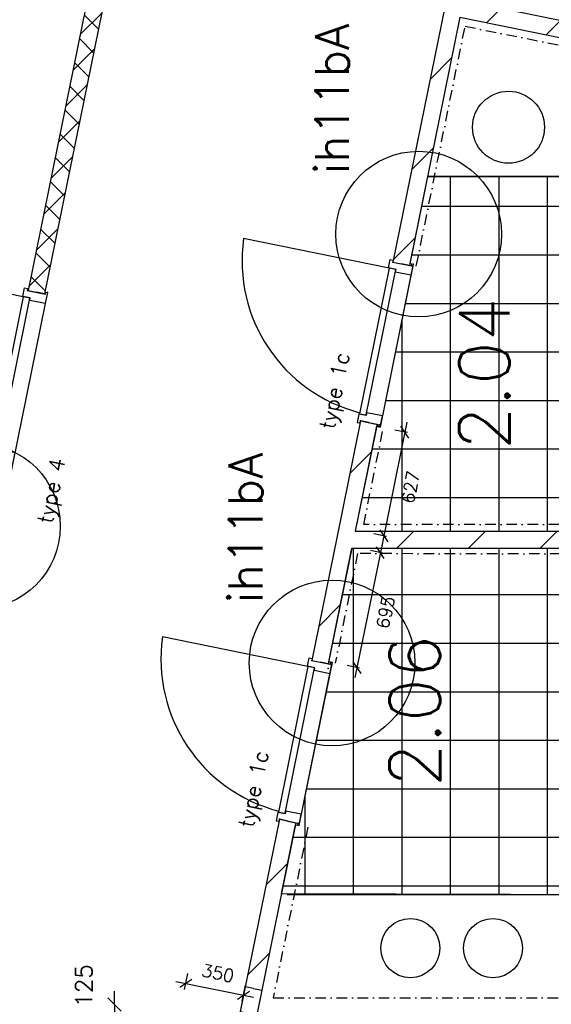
# Model space of a CAD drawing. Extents: x 7198 to 172353, y -998 to 131648.
# Tile 48 of 66: x 35109 to 38260, y 79223 to 85055. Entities that reach past the tile are written whole.
import ezdxf
from ezdxf.enums import TextEntityAlignment as Align

# ---------------------------------------------------------------- set-up
doc = ezdxf.new("R2010")
doc.units = 0
doc.header["$LTSCALE"] = 50
doc.header["$MEASUREMENT"] = 0
doc.header["$PDSIZE"] = -1
doc.linetypes.add('DASHDOT2', pattern=[0.5, 0.25, -0.125, 0, -0.125])
doc.layers.get('0').update_dxf_attribs({"linetype": 'CONTINUOUS'})
doc.layers.get('DEFPOINTS').update_dxf_attribs({"linetype": 'CONTINUOUS'})
for name, color, linetype in [('00', 7, 'CONTINUOUS'), ('_DETAILNUMMERS', 4, 'CONTINUOUS'), ('_DETAILNUMMERSTEKST', 4, 'CONTINUOUS'), ('A--01A1_ACEER', 1, 'CONTINUOUS'), ('A--A22--_F123-', 9, 'CONTINUOUS'), ('A--L21--', 3, 'CONTINUOUS'), ('A--L22--_F-2--', 7, 'CONTINUOUS'), ('A--L32--', 7, 'CONTINUOUS'), ('A--L32--_F123-', 1, 'CONTINUOUS'), ('A--L32--_F123-DRAAIR', 7, 'CONTINUOUS'), ('A--L74--', 7, 'CONTINUOUS'), ('A--M$1A-_F123-', 1, 'CONTINUOUS'), ('A--M1$A-_F123-', 1, 'CONTINUOUS'), ('A--T$1A-_F123-_RNR', 4, 'CONTINUOUS'), ('tegels', 253, 'CONTINUOUS'), ('TEKST_KOZIJNMERK', 2, 'CONTINUOUS'), ('TEKSTKOZIJNMERK', 2, 'CONTINUOUS'), ('X--LR---_CP', 7, 'CONTINUOUS')]:
    doc.layers.add(name, color=color, linetype=linetype)
doc.styles.add('ALFA-0_25', font='ROMANS')
doc.styles.add('B-01', font='SIMPLEX.SHX', dxfattribs={"width": 0.8, "height": 4.5})
doc.styles.add('HIEMSTRA', font='romans.shx')
doc.dimstyles.get("Standard").update_dxf_attribs({"dimscale": 40, "dimtxt": 2.5, "dimasz": 2, "dimexe": 0.3, "dimexo": 0.3, "dimgap": 2, "dimtad": 1, "dimdec": 0, "dimzin": 0, "dimdsep": 46, "dimtxsty": 'HIEMSTRA', "dimblk1": 'OBLIQUE', "dimblk2": 'OBLIQUE', "dimsah": 1, "dimcen": -0.09, "dimdle": 0.3, "dimse1": 1, "dimclrd": 2, "dimclre": 2, "dimclrt": 3, "dimadec": 0, "dimazin": 0, "dimtfac": 1, "dimtdec": 4, "dimtofl": 0, "dimtmove": 2, "dimatfit": 3, "dimldrblk": 'OBLIQUE', "dimfxl": 1, "dimtvp": 625, "dimtolj": 1, "dimtzin": 0, "dimarcsym": 0})
doc.dimstyles.new('STANDARD$0', dxfattribs={"dimscale": 50, "dimtxt": 2.5, "dimasz": 2, "dimexe": 2, "dimexo": 0, "dimgap": 2, "dimtad": 1, "dimdec": 0, "dimzin": 0, "dimdsep": 46, "dimtxsty": 'ALFA-0_25', "dimblk1": 'OBLIQUE', "dimblk2": 'OBLIQUE', "dimsah": 1, "dimcen": -3, "dimdle": 2, "dimclrd": 1, "dimclre": 1, "dimclrt": 2, "dimadec": 0, "dimazin": 0, "dimtfac": 0.666667, "dimtofl": 0, "dimtmove": 2, "dimatfit": 3, "dimldrblk": 'OBLIQUE', "dimfxl": 1, "dimtvp": 0.833333, "dimtolj": 1, "dimtzin": 0, "dimarcsym": 0})
pattern_1 = [(45, (-37036.6, -81975.63), (-212.132, 212.132), [])]

# ---------------------------------------------------------------- blocks, each defined once
blk = doc.blocks.new('dr_930type4')
at = {"layer": 'A--L32--_F123-', "color": 1}
for p, q in [((67, 0), (1307, 0)), ((1057, -93.8), (1307, -93.8)), ((1038, -139), (1322, -139))]:
    blk.add_line(p, q, dxfattribs=at)
at = {"layer": 'A--L32--_F123-'}
for points in [[(0, -9), (0, 0), (67, 0), (67, -93.8), (52, -93.8), (52, -139), (0, -139), (0, -121), (12, -121), (12, -9), (0, -9)], [(969, 0), (1055, 0), (1057, 0), (1057, -93.8), (1057, -93.8), (1040, -93.8), (1040, -137), (1038, -139), (986, -139), (984, -137), (984, -93.8), (969, -93.8), (967, -93.8), (967, 0)], [(1374, -9), (1374, 0), (1307, 0), (1307, -93.8), (1322, -93.8), (1322, -139), (1374, -139), (1374, -121), (1362, -121), (1362, -9), (1374, -9)], [(54, -95.6), (54, -135.6), (980.1, -135.6), (977.1, -95.6), (54, -95.6)]]:
    blk.add_lwpolyline(points, close=True, dxfattribs=at)
blk.add_point((1374, 0), dxfattribs=at)
blk.add_point((1374, 0), dxfattribs=at)
at = {"layer": 'A--L32--_F123-DRAAIR', "color": 1}
blk.add_lwpolyline([(54, -135.6), (54, -1065.6, 0.414214), (973, -135.8)], format="xyb", dxfattribs=at)
at = {"layer": 'X--LR---_CP', "color": 1, "linetype": 'Continuous'}
blk.add_point((0, 0), dxfattribs=at)
at = {"layer": 'X--LR---_CP', "color": 1}
blk.add_point((982, 0), dxfattribs=at)
blk = doc.blocks.new('*U875')
at = {"layer": 'A--A22--_F123-', "linetype": 'Continuous'}
h = blk.add_hatch(dxfattribs=at)
h.set_pattern_fill('ALFALINE', color=256, scale=300, style=0)
h.set_pattern_definition([(45, (-36495, -79316.76), (-212.132, 212.132), [])])
h.paths.add_polyline_path([(0, 0), (49, -10), (-71, -598.9), (-120, -588.9), (-169, -579), (-49, 10)])
at = {"layer": 'A--L22--_F-2--', "color": 3, "linetype": 'Continuous'}
for points in [[(0, 0), (-49, 10), (-169, -579), (-120, -588.9)], [(0, 0), (49, -10), (-71, -598.9), (-120, -588.9)]]:
    blk.add_lwpolyline(points, dxfattribs=at)
blk = doc.blocks.new('*U867')
at = {"layer": 'A--A22--_F123-', "linetype": 'Continuous'}
h = blk.add_hatch(dxfattribs=at)
h.set_pattern_fill('ALFALINE', color=256, scale=300, style=0)
h.set_pattern_definition(pattern_1)
h.paths.add_polyline_path([(0, 0), (40.8, -50), (-98.9, -735.8), (-147.8, -725.8), (-196.8, -715.8), (-49, 10)])
at = {"layer": 'A--L22--_F-2--', "color": 3, "linetype": 'Continuous'}
for points in [[(-49, 10), (-49, 10), (-196.8, -715.8), (-147.8, -725.8)], [(40.8, -50), (40.8, -50), (-98.9, -735.8), (-147.8, -725.8)]]:
    blk.add_lwpolyline(points, dxfattribs=at)
blk = doc.blocks.new('*U866')
at = {"layer": 'A--A22--_F123-', "linetype": 'Continuous'}
h = blk.add_hatch(dxfattribs=at)
h.set_pattern_fill('ALFALINE', color=256, scale=300, style=0)
h.set_pattern_definition([(45, (-37177.77, -82668.66), (-212.132, 212.132), [])])
h.paths.add_polyline_path([(0, 0), (49, -10), (-80, -643), (-141.2, -693), (-190.2, -683.1), (-49, 10)])
at = {"layer": 'A--L22--_F-2--', "color": 3, "linetype": 'Continuous'}
for points in [[(0, 0), (-49, 10), (-190.2, -683.1), (-190.2, -683.1)], [(0, 0), (49, -10), (-80, -643), (-80, -643)]]:
    blk.add_lwpolyline(points, dxfattribs=at)
blk = doc.blocks.new('*U865')
at = {"layer": 'A--A22--_F123-', "linetype": 'Continuous'}
h = blk.add_hatch(dxfattribs=at)
h.set_pattern_fill('ALFALINE', color=256, scale=300, style=0)
h.set_pattern_definition([(45, (-37679.05, -85129.53), (-212.132, 212.132), [])])
h.paths.add_polyline_path([(0, 0), (39, -59), (-260.7, -1530.2), (-309.7, -1520.2), (-358.7, -1510.2), (-49, 10)])
at = {"layer": 'A--L22--_F-2--', "color": 3, "linetype": 'Continuous'}
for points in [[(-49, 10), (-49, 10), (-358.7, -1510.2), (-309.7, -1520.2)], [(39, -59), (39, -59), (-260.7, -1530.2), (-309.7, -1520.2)]]:
    blk.add_lwpolyline(points, dxfattribs=at)
blk = doc.blocks.new('*U864')
at = {"layer": 'A--A22--_F123-', "linetype": 'Continuous'}
h = blk.add_hatch(dxfattribs=at)
h.set_pattern_fill('ALFALINE', color=256, scale=300, style=0)
h.set_pattern_definition([(45, (-37679.05, -85129.53), (-212.132, 212.132), [])])
h.paths.add_polyline_path([(0, 0), (59, 39), (1728.1, -301), (1678.1, -341.8), (1628.1, -382.7), (39, -59)])
at = {"layer": 'A--L22--_F-2--', "color": 3, "linetype": 'Continuous'}
for points in [[(59, 39), (59, 39), (1728.1, -301), (1728.1, -301)], [(39, -59), (39, -59), (1628.1, -382.7), (1628.1, -382.7)]]:
    blk.add_lwpolyline(points, dxfattribs=at)
blk = doc.blocks.new('*U835')
at = {"layer": 'A--A22--_F123-', "linetype": 'Continuous'}
h = blk.add_hatch(dxfattribs=at)
h.set_pattern_fill('ALFAKRS', color=256, scale=120, style=0)
h.set_pattern_definition([(45, (-35993.07, -87298.56), (-84.85281, 84.85281), []), (135, (-35993.07, -87298.56), (-84.85281, -84.85281), [])])
h.paths.add_polyline_path([(0, 0), (49, -10), (-736.8, -3867.6), (-785.8, -3857.6), (-834.8, -3847.6), (-49, 10)])
at = {"layer": 'A--L22--_F-2--', "color": 2, "linetype": 'Continuous'}
for points in [[(0, 0), (-49, 10), (-834.8, -3847.6), (-785.8, -3857.6)], [(0, 0), (49, -10), (-736.8, -3867.6), (-785.8, -3857.6)]]:
    blk.add_lwpolyline(points, dxfattribs=at)
blk = doc.blocks.new('*U773')
at = {"layer": 'A--A22--_F123-', "linetype": 'Continuous'}
h = blk.add_hatch(dxfattribs=at)
h.set_pattern_fill('ALFALINE', color=256, scale=300, style=0)
h.set_pattern_definition([(45, (-36697.14, -80309.14), (-212.132, 212.132), [])])
h.paths.add_polyline_path([(0, 0), (49, -10), (-182.7, -1147.3), (-231.7, -1137.3), (-280.7, -1127.3), (-49, 10)])
at = {"layer": 'A--L22--_F-2--', "color": 3, "linetype": 'Continuous'}
for points in [[(0, 0), (-49, 10), (-280.7, -1127.3), (-231.7, -1137.3)], [(0, 0), (49, -10), (-182.7, -1147.3), (-231.7, -1137.3)]]:
    blk.add_lwpolyline(points, dxfattribs=at)
blk = doc.blocks.new('_OBLIQUE')
at = {"color": 0, "linetype": 'ByBlock'}
blk.add_line((-0.5, -0.5), (0.5, 0.5), dxfattribs=at)
blk = doc.blocks.new('*D146')
at = {"color": 2, "linetype": 'ByBlock', "transparency": 16777216}
for p, q in [((35671, 79221.9), (35671, 79301.9)), ((35671, 79221.9), (35671, 79096.9)), ((35672.2, 79096.9), (35659, 79096.9)), ((35671, 79096.9), (35671, 79016.9))]:
    blk.add_line(p, q, dxfattribs=at)
at = {"layer": 'DEFPOINTS', "color": 0, "linetype": 'ByBlock', "transparency": 16777216}
for p in [(35684.2, 79221.9), (35671, 79096.9), (35684.2, 79096.9)]:
    blk.add_point(p, dxfattribs=at)
at = {"color": 2, "linetype": 'ByBlock', "transparency": 16777216, "xscale": 80, "yscale": 80, "zscale": 80}
for p, rotation in [((35671, 79221.9), 270), ((35671, 79096.9), 90)]:
    blk.add_blockref('_OBLIQUE', p, dxfattribs=dict(at, rotation=rotation))
at = {"color": 3, "linetype": 'ByBlock', "transparency": 16777216, "insert": (35489, 79332.5), "char_height": 100, "attachment_point": 5, "rotation": 90, "style": 'HIEMSTRA'}
blk.add_mtext('\\A1;125', dxfattribs=at)
blk = doc.blocks.new('*U768')
at = {"layer": 'A--A22--_F123-', "linetype": 'Continuous'}
h = blk.add_hatch(dxfattribs=at)
h.set_pattern_fill('ALFALINE', color=256, scale=300, style=0)
h.set_pattern_definition(pattern_1)
h.paths.add_polyline_path([(0, 0), (61.2, 50), (2270.5, 50), (2320.5, 0), (2320.5, -50), (40.8, -50)])
at = {"layer": 'A--L22--_F-2--', "color": 3, "linetype": 'Continuous'}
for points in [[(61.2, 50), (61.2, 50), (2270.5, 50), (2270.5, 50)], [(40.8, -50), (40.8, -50), (2320.5, -50), (2320.5, -50)]]:
    blk.add_lwpolyline(points, dxfattribs=at)
blk = doc.blocks.new('dr_880 type1')
at = {"layer": 'A--L32--_F123-', "color": 1}
blk.add_line((67, 0), (917, 0), dxfattribs=at)
at = {"layer": 'A--L32--_F123-'}
for points in [[(0, 9), (0, 0), (67, 0), (67, 93.8), (50, 93.8), (50, 139), (0, 139), (0, 121), (12, 121), (12, 9), (0, 9)], [(52, 95.6), (52, 135.6), (932, 135.6), (929, 95.6), (52, 95.6)], [(984, 9), (984, 0), (917, 0), (917, 93.8), (934, 93.8), (934, 139), (984, 139), (984, 121), (972, 121), (972, 9), (984, 9)]]:
    blk.add_lwpolyline(points, close=True, dxfattribs=at)
at = {"layer": 'A--L32--_F123-DRAAIR', "color": 1}
blk.add_lwpolyline([(52, 135.6), (52, 1015.6, -0.381848), (924.9, 135.8)], format="xyb", dxfattribs=at)
at = {"layer": 'X--LR---_CP', "color": 1}
for p in [(12, 121), (12, 9)]:
    blk.add_point(p, dxfattribs=at)
at = {"layer": 'X--LR---_CP', "color": 2}
for p in [(972, 121), (972, 9)]:
    blk.add_point(p, dxfattribs=at)
at = {"layer": 'X--LR---_CP'}
blk.add_point((0, 0), dxfattribs=at)
blk = doc.blocks.new('A$C3A2B12E4')
at = {"layer": 'A--L32--', "xscale": -1, "rotation": 78.48629033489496}
blk.add_blockref('dr_880 type1', (1005.5, 970.5), dxfattribs=at)
at = {"layer": 'TEKSTKOZIJNMERK', "style": 'B-01'}
blk.add_text('type 1c', height=90, rotation=78.40867, dxfattribs=at).set_placement((537.1, -12.1))
blk = doc.blocks.new('*D423')
at = {"color": 1, "linetype": 'ByBlock', "transparency": 16777216}
for p, q in [((37403.8, 82671.6), (37254.7, 81939.7)), ((37407.3, 82609.7), (37333, 82624.8)), ((37282.2, 81995.3), (37207.9, 82010.5))]:
    blk.add_line(p, q, dxfattribs=at)
at = {"layer": 'DEFPOINTS', "color": 0, "linetype": 'ByBlock', "transparency": 16777216}
for p in [(37407.3, 82609.7), (37266.6, 81998.5), (37282.2, 81995.3)]:
    blk.add_point(p, dxfattribs=at)
at = {"color": 1, "linetype": 'ByBlock', "transparency": 16777216, "xscale": 60, "yscale": 60, "zscale": 60}
for p, rotation in [((37391.8, 82612.8), 78.4862903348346), ((37266.6, 81998.5), 258.4862903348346)]:
    blk.add_blockref('_OBLIQUE', p, dxfattribs=dict(at, rotation=rotation))
at = {"color": 2, "linetype": 'ByBlock', "transparency": 16777216, "insert": (37425.5, 82286.8), "char_height": 75, "attachment_point": 5, "rotation": 78.48629, "style": 'ALFA-0_25'}
blk.add_mtext('\\A1;627', dxfattribs=at)
blk = doc.blocks.new('*D425')
at = {"color": 1, "linetype": 'ByBlock', "transparency": 16777216}
for p, q in [((37258.2, 81957.3), (37095.6, 81158.7)), ((37261.8, 81895.3), (37187.5, 81910.5)), ((37123.1, 81214.3), (37048.8, 81229.5))]:
    blk.add_line(p, q, dxfattribs=at)
at = {"layer": 'DEFPOINTS', "color": 0, "linetype": 'ByBlock', "transparency": 16777216}
for p in [(37261.8, 81895.3), (37107.6, 81217.5), (37123.1, 81214.3)]:
    blk.add_point(p, dxfattribs=at)
at = {"color": 1, "linetype": 'ByBlock', "transparency": 16777216, "xscale": 60, "yscale": 60, "zscale": 60}
for p, rotation in [((37246.3, 81898.5), 78.48629033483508), ((37107.6, 81217.5), 258.486290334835)]:
    blk.add_blockref('_OBLIQUE', p, dxfattribs=dict(at, rotation=rotation))
at = {"color": 2, "linetype": 'ByBlock', "transparency": 16777216, "insert": (37276.8, 81544.8), "char_height": 75, "attachment_point": 5, "rotation": 78.48629, "style": 'ALFA-0_25'}
blk.add_mtext('\\A1;695', dxfattribs=at)
blk = doc.blocks.new('DETAILNR')
at = {"layer": '_DETAILNUMMERS'}
blk.add_circle((32.9, -23.2), 490.7, dxfattribs=at)
at = {"layer": 'X--LR---_CP'}
blk.add_point((0, 0), dxfattribs=at)
at = {"layer": '_DETAILNUMMERSTEKST', "style": 'ALFA-0_25'}
blk.add_attdef('DETAILNR', text='', height=200, rotation=90, dxfattribs=at).set_placement((-618.4, 223.8), align=Align.RIGHT)
blk = doc.blocks.new('*D494')
at = {"layer": 'A--M$1A-_F123-', "color": 1, "lineweight": -2, "transparency": 16777216}
for p, q in [((36085.7, 79311.7), (36104.9, 79406)), ((36034.1, 79359.2), (36494.1, 79265.5)), ((36428.1, 79241.9), (36447.3, 79336.2))]:
    blk.add_line(p, q, dxfattribs=at)
at = {"layer": 'DEFPOINTS', "color": 0, "transparency": 16777216}
for p in [(36085.7, 79311.7), (36435.4, 79277.4), (36428.1, 79241.9)]:
    blk.add_point(p, dxfattribs=at)
at = {"layer": 'A--M$1A-_F123-', "color": 1, "lineweight": -2, "transparency": 16777216, "xscale": 60, "yscale": 60, "zscale": 60}
for p, rotation in [((36092.9, 79347.2), 168.4862903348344), ((36435.4, 79277.4), 348.4862903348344)]:
    blk.add_blockref('_OBLIQUE', p, dxfattribs=dict(at, rotation=rotation))
at = {"layer": 'A--M$1A-_F123-', "color": 2, "transparency": 16777216, "insert": (36283.6, 79407.9), "char_height": 75, "attachment_point": 5, "rotation": 348.48629, "style": 'ALFA-0_25'}
blk.add_mtext('\\A1;350', dxfattribs=at)

msp = doc.modelspace()

# ---------------------------------------------------------------- hatches: boundary and pattern name
at = {"layer": 'tegels'}
h = msp.add_hatch(dxfattribs=at)
h.set_pattern_fill('NET', color=256, scale=2300, style=0)
h.paths.add_polyline_path([(37525.7, 84126.2), (37420.7, 83611), (37441.4, 83606.9), (37244.9, 82642.7), (37224.4, 82646.9), (37097.8, 82025.6), (39307.1, 82025.6), (39307.1, 82038), (39277.1, 82038), (39277.1, 82921.6), (39307.1, 82921.6), (39307.1, 83122.9), (39277.1, 83123.2), (39277.1, 84007.2), (39307.1, 84007.2), (39307.1, 84125.6)])
h = msp.add_hatch(dxfattribs=at)
h.set_pattern_fill('NET', color=256, scale=2300, style=0)
h.paths.add_polyline_path([(36660.5, 79878.8), (36743.6, 80286.9), (36764.3, 80283.2), (36960.7, 81247.4), (36940.1, 81251.6), (37077.4, 81925.6), (40857.1, 81925.6), (40857.1, 80601.6), (39970.7, 80601.6), (39970.7, 80571.6), (39771.1, 80571.6), (39771.1, 80601.6), (38887.1, 80601.6), (38887.1, 80571.6), (38697.1, 80571.6), (38697.1, 79871.9)])

# ---------------------------------------------------------------- linework, layer by layer
at = {"layer": 'A--L74--'}
for points in [[(37525.7, 84126.2), (39307.1, 84125.6)], [(38697.1, 79871.9), (36694.8, 79871.9)]]:
    msp.add_lwpolyline(points, dxfattribs=at)
for centre, radius in [((38005.9, 84418.5), 213.4), ((37424.4, 79556.1), 175), ((37913.9, 79556.1), 175)]:
    msp.add_circle(centre, radius, dxfattribs=at)
at = {"layer": 'tegels', "color": 3, "linetype": 'DASHDOT2', "ltscale": 5}
for points in [[(37459.2, 83596), (37748.6, 85016.4), (39267.1, 84714.2), (39267.1, 84007.2)], [(39307.1, 82065.6), (37147.5, 82065.6), (37262.9, 82632)], [(40817.1, 80601.6), (40817.1, 81885.6), (37111.7, 81893.2), (36979.4, 81243.7)], [(36817.1, 80271.9), (36611.4, 79261.9), (38657.1, 79261.9), (38657.1, 80611.6), (38887.1, 80611.6)]]:
    msp.add_lwpolyline(points, dxfattribs=at)
at = {"layer": 'tegels'}
for points in [[(37525.7, 84126.2), (37420.7, 83611), (37441.4, 83606.9), (37244.9, 82642.7), (37224.4, 82646.9), (37097.8, 82025.6), (39307.1, 82025.6), (39307.1, 82038), (39277.1, 82038), (39277.1, 82921.6), (39307.1, 82921.6), (39307.1, 83122.9), (39277.1, 83123.2), (39277.1, 84007.2), (39307.1, 84007.2), (39307.1, 84125.6), (39307.1, 84125.6)], [(36660.5, 79878.8), (36743.6, 80286.9), (36764.3, 80283.2), (36960.7, 81247.4), (36940.1, 81251.6), (37077.4, 81925.6), (40857.1, 81925.6), (40857.1, 80601.6), (39970.7, 80601.6), (39970.7, 80571.6), (39771.1, 80571.6), (39771.1, 80601.6), (38887.1, 80601.6), (38887.1, 80571.6), (38697.1, 80571.6), (38697.1, 79871.9)]]:
    msp.add_lwpolyline(points, close=True, dxfattribs=at)

# ---------------------------------------------------------------- block references
at = {"layer": '00', "linetype": 'Continuous'}
ref = msp.add_blockref('DETAILNR', (37450.2, 83752.4), dxfattribs=dict(at, rotation=90))
ref.add_attrib('DETAILNR', 'ih11bA', dxfattribs={"layer": '_DETAILNUMMERSTEKST', "height": 200, "rotation": 90, "style": 'ALFA-0_25'}).set_placement((37060.3, 85031), align=Align.RIGHT)
ref = msp.add_blockref('DETAILNR', (34835.5, 82022.2), dxfattribs=dict(at, rotation=90))
ref.add_attrib('DETAILNR', 'ih01a', dxfattribs={"layer": '_DETAILNUMMERSTEKST', "height": 200, "rotation": 90, "style": 'ALFA-0_25'}).set_placement((34575.1, 83218.4), align=Align.RIGHT)
ref = msp.add_blockref('DETAILNR', (36936.9, 81212.2), dxfattribs=dict(at, rotation=90))
ref.add_attrib('DETAILNR', 'ih11bA', dxfattribs={"layer": '_DETAILNUMMERSTEKST', "height": 200, "rotation": 90, "style": 'ALFA-0_25'}).set_placement((36547, 82490.9), align=Align.RIGHT)
at = {"layer": 'A--01A1_ACEER', "linetype": 'Continuous'}
for p in [(36435.8, 82636.4), (35955.2, 80276.9)]:
    msp.add_blockref('A$C3A2B12E4', p, dxfattribs=at)
at = {"layer": 'A--L21--', "linetype": 'Continuous'}
for name, p in [('*U835', (35993.1, 87298.6)), ('*U864', (37679.1, 85129.5)), ('*U865', (37679.1, 85129.5)), ('*U866', (37177.8, 82668.7)), ('*U768', (37036.6, 81975.6)), ('*U867', (37036.6, 81975.6)), ('*U773', (36697.1, 80309.1)), ('*U875', (36495, 79316.8))]:
    msp.add_blockref(name, p, dxfattribs=at)
at = {"layer": 'A--L32--', "linetype": 'Continuous', "rotation": 258.4862903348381}
msp.add_blockref('dr_930type4', (35273.4, 83439.7), dxfattribs=at)

# ---------------------------------------------------------------- texts
at = {"layer": 'A--T$1A-_F123-_RNR', "style": 'ALFA-0_25'}
for s, p in [('2.04', (38012.6, 82506.8)), ('2.06', (37601.1, 80510.6))]:
    msp.add_text(s, height=300, rotation=90, dxfattribs=at).set_placement(p)
at = {"layer": 'TEKST_KOZIJNMERK', "style": 'B-01'}
msp.add_text('type 4', height=90, rotation=78.486, dxfattribs=at).set_placement((35301.5, 82065.5))

# ---------------------------------------------------------------- dimensions: what is measured, and where the dimension line sits
at = {"layer": 'A--M$1A-_F123-', "linetype": 'Continuous'}
dim = msp.add_linear_dim(base=(35671, 79096.9), p1=(35684.2, 79221.9), p2=(35684.2, 79096.9), angle=90, dimstyle='Standard', dxfattribs=at)
dim.commit()
dim.dimension.update_dxf_attribs({"geometry": '*D146', "text_midpoint": (35489, 79332.5), "dimtype": 160})
at = {"layer": 'A--M$1A-_F123-'}
dim = msp.add_aligned_dim(p1=(36085.655, 79311.6816), p2=(36428.122, 79241.9205), distance=36.2402, dimstyle='STANDARD$0', override={"dimscale": 30}, dxfattribs=at)
dim.commit()
dim.dimension.update_dxf_attribs({"geometry": '*D494', "text_midpoint": (36283.5833, 79407.85)})
at = {"layer": 'A--M1$A-_F123-'}
for base, p1, p2, picture, middle in [((37266.6, 81998.5), (37407.3, 82609.7), (37282.2, 81995.3), '*D423', (37425.5, 82286.8)), ((37107.6, 81217.5), (37261.8, 81895.3), (37123.1, 81214.3), '*D425', (37276.8, 81544.8))]:
    dim = msp.add_linear_dim(base=base, p1=p1, p2=p2, angle=258.48629, dimstyle='STANDARD$0', override={"dimscale": 30, "dimblk1": 'OBLIQUE', "dimblk2": 'OBLIQUE'}, dxfattribs=at)
    dim.commit()
    dim.dimension.update_dxf_attribs({"geometry": picture, "text_midpoint": middle, "dimtype": 161})

doc.saveas('drawing.dxf')
